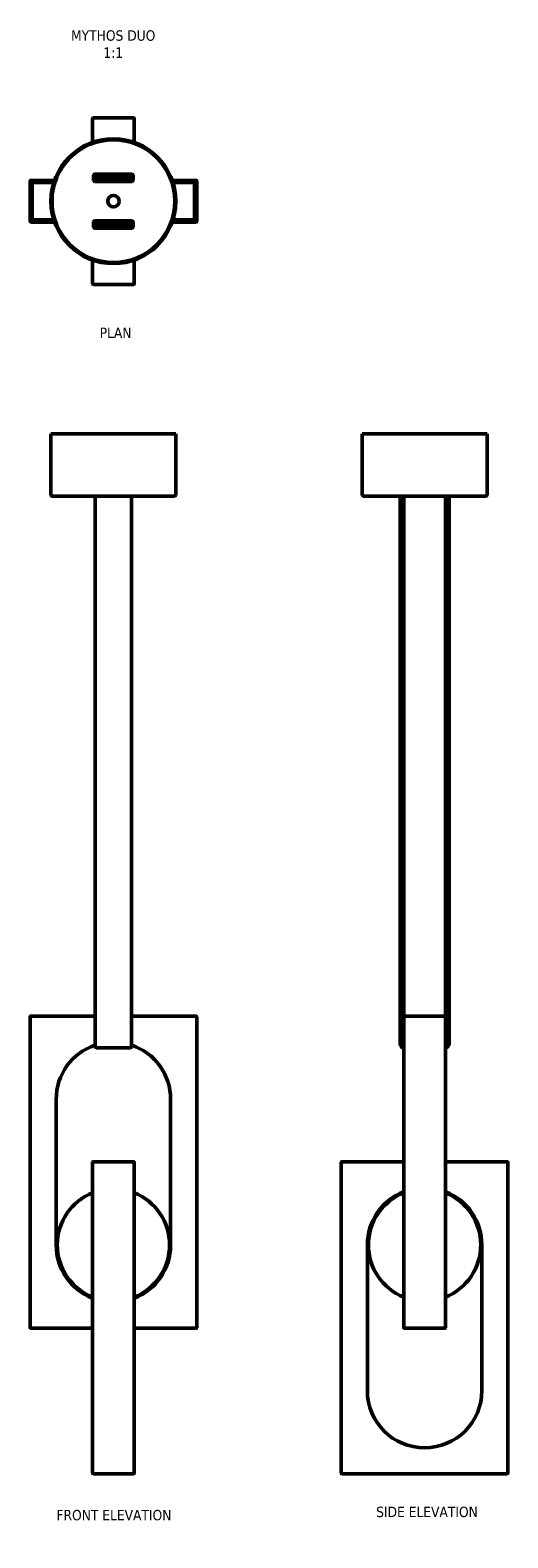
# Model space of a CAD drawing. Header units: millimetres. Extents: x 173 to 632, y 77 to 1527.
import ezdxf

# ---------------------------------------------------------------- set-up
doc = ezdxf.new("R2010")
doc.units = ezdxf.units.MM
doc.layers.add('Symbol (ANSI)', color=7, linetype='Continuous', lineweight=25)
doc.layers.add('Visible (ANSI)', color=7, linetype='Continuous', lineweight=50)
doc.styles.add('Note Text (ANSI)', font='tahoma.ttf')

msp = doc.modelspace()

# ---------------------------------------------------------------- linework, layer by layer
at = {"layer": 'Visible (ANSI)'}
for p, q in [((232.6, 1442), (232.6, 1419.1)), ((272.1, 1442.5), (233.1, 1442.5)), ((272.6, 1419.1), (272.6, 1442)), ((172.6, 1382), (172.6, 1343)), ((196.1, 1382.5), (173.1, 1382.5)), ((174.1, 1344), (174.1, 1381)), ((174.1, 1381), (195.5, 1381)), ((195.4, 1380.5), (174.6, 1380.5)), ((174.6, 1380.5), (174.6, 1344.5)), ((186.1, 1380.5), (186.1, 1381)), ((233.6, 1382.5), (233.6, 1387.5)), ((236.1, 1382.5), (233.6, 1382.5)), ((234.6, 1388.5), (270.6, 1388.5)), ((270.6, 1381.5), (234.6, 1381.5)), ((250.6, 1385), (235.1, 1385)), ((235.1, 1383.5), (235.1, 1385)), ((270.1, 1385), (235.1, 1385)), ((235.1, 1383.5), (235.1, 1382.5)), ((270.1, 1383.5), (235.1, 1383.5)), ((250.6, 1383.5), (235.1, 1383.5)), ((235.1, 1383.5), (235.1, 1382.5)), ((269.1, 1386), (236.1, 1386)), ((269.1, 1382.5), (236.1, 1382.5)), ((237.6, 1382.5), (237.6, 1382)), ((237.6, 1381.5), (237.6, 1382)), ((238.1, 1382.5), (238.1, 1381.5)), ((250.6, 1383.5), (250.6, 1385)), ((254.6, 1385), (254.6, 1383.5)), ((270.1, 1385), (254.6, 1385)), ((270.1, 1383.5), (254.6, 1383.5)), ((267.1, 1381.5), (267.1, 1382.5)), ((267.6, 1382), (267.6, 1382.5)), ((267.6, 1382), (267.6, 1381.5)), ((271.6, 1382.5), (269.1, 1382.5)), ((270.1, 1385), (270.1, 1383.5)), ((270.1, 1383.5), (270.1, 1382.5)), ((270.1, 1383.5), (270.1, 1382.5)), ((271.6, 1387.5), (271.6, 1382.5)), ((332.1, 1382.5), (309.2, 1382.5)), ((309.7, 1381), (331.1, 1381)), ((330.6, 1380.5), (309.9, 1380.5)), ((319.1, 1381), (319.1, 1380.5)), ((330.6, 1344.5), (330.6, 1380.5)), ((331.1, 1381), (331.1, 1344)), ((332.6, 1343), (332.6, 1382)), ((173.1, 1342.5), (196.1, 1342.5)), ((195.5, 1344), (174.1, 1344)), ((174.6, 1344.5), (195.4, 1344.5)), ((186.1, 1344), (186.1, 1344.5)), ((233.6, 1342.5), (236.1, 1342.5)), ((233.6, 1337.5), (233.6, 1342.5)), ((234.6, 1343.5), (270.6, 1343.5)), ((270.6, 1336.5), (234.6, 1336.5)), ((235.1, 1342.5), (235.1, 1341.5)), ((235.1, 1342.5), (235.1, 1341.5)), ((270.1, 1341.5), (235.1, 1341.5)), ((270.1, 1341.5), (235.1, 1341.5)), ((235.1, 1340), (235.1, 1341.5)), ((270.1, 1340), (235.1, 1340)), ((270.1, 1340), (235.1, 1340)), ((269.1, 1342.5), (236.1, 1342.5)), ((269.1, 1339), (236.1, 1339)), ((237.6, 1343), (237.6, 1343.5)), ((237.6, 1343), (237.6, 1342.5)), ((238.1, 1343.5), (238.1, 1342.5)), ((267.1, 1342.5), (267.1, 1343.5)), ((267.6, 1343.5), (267.6, 1343)), ((267.6, 1342.5), (267.6, 1343)), ((269.1, 1342.5), (271.6, 1342.5)), ((270.1, 1342.5), (270.1, 1341.5)), ((270.1, 1342.5), (270.1, 1341.5)), ((270.1, 1341.5), (270.1, 1340)), ((271.6, 1342.5), (271.6, 1337.5)), ((309.2, 1342.5), (332.1, 1342.5)), ((331.1, 1344), (309.7, 1344)), ((309.9, 1344.5), (330.6, 1344.5)), ((319.1, 1344.5), (319.1, 1344)), ((232.6, 1305.9), (232.6, 1283)), ((272.6, 1283), (272.6, 1305.9)), ((233.1, 1282.5), (272.1, 1282.5)), ((312.6, 1139), (192.6, 1139)), ((192.6, 1080), (192.6, 1139)), ((312.6, 1080), (312.6, 1139)), ((611.6, 1139), (491.6, 1139)), ((491.6, 1080), (491.6, 1139)), ((611.6, 1080), (611.6, 1139)), ((311.6, 1079), (193.6, 1079)), ((235.1, 552.5), (235.1, 1079)), ((235.1, 1079), (235.1, 552.5)), ((270.1, 552.5), (270.1, 1079)), ((270.1, 1079), (270.1, 552.5)), ((610.6, 1079), (492.6, 1079)), ((528.1, 1079), (528.1, 552.5)), ((529.1, 552.5), (529.1, 1079)), ((529.1, 1079), (529.1, 552.5)), ((530.6, 552.5), (530.6, 1079)), ((530.6, 552.5), (530.6, 1079)), ((531.6, 578.5), (531.6, 1079)), ((571.6, 1079), (571.6, 578.5)), ((572.6, 1079), (572.6, 552.5)), ((572.6, 1079), (572.6, 552.5)), ((574.1, 1079), (574.1, 552.5)), ((574.1, 552.5), (574.1, 1079)), ((575.1, 552.5), (575.1, 1079)), ((172.6, 578.5), (172.6, 279.5)), ((235.1, 579), (173.1, 579)), ((332.1, 579), (270.1, 579)), ((332.6, 279.5), (332.6, 578.5)), ((531.6, 579), (532.1, 579)), ((531.6, 578.5), (531.6, 279.5)), ((571.1, 579), (532.1, 579)), ((571.1, 579), (571.6, 579)), ((571.6, 279.5), (571.6, 578.5)), ((235.1, 552.5), (235.1, 549.5)), ((235.1, 549.5), (235.1, 552.5)), ((270.1, 552.5), (270.1, 549.5)), ((270.1, 549.5), (270.1, 552.5)), ((269.1, 548.5), (236.1, 548.5)), ((197.6, 359), (197.6, 499)), ((307.6, 499), (307.6, 359)), ((232.6, 438.5), (232.6, 139.5)), ((272.1, 439), (233.1, 439)), ((272.6, 139.5), (272.6, 438.5)), ((471.6, 438.5), (471.6, 139.5)), ((531.6, 439), (472.1, 439)), ((631.1, 439), (571.6, 439)), ((631.6, 139.5), (631.6, 438.5)), ((496.6, 219), (496.6, 359)), ((606.6, 359), (606.6, 219)), ((173.1, 279), (232.6, 279)), ((272.6, 279), (332.1, 279)), ((532.1, 279), (571.1, 279)), ((233.1, 139), (272.1, 139)), ((472.1, 139), (631.1, 139))]:
    msp.add_line(p, q, dxfattribs=at)
for radius in [60, 59, 5.5]:
    msp.add_circle((252.6, 1362.5), radius, dxfattribs=at)
for centre, radius, start, end in [((233.1, 1442), 0.5, 90, 180), ((272.1, 1442), 0.5, 0, 90), ((173.1, 1382), 0.5, 90, 180), ((234.6, 1387.5), 1, 90, 180), ((234.6, 1382.5), 1, 180, 270), ((236.1, 1385), 1, 90, 180), ((236.1, 1383.5), 1, 180, 270), ((269.1, 1385), 1, 0, 90), ((269.1, 1383.5), 1, 270, 0), ((270.6, 1387.5), 1, 0, 90), ((270.6, 1382.5), 1, 270, 0), ((332.1, 1382), 0.5, 0, 90), ((173.1, 1343), 0.5, 180, 270), ((234.6, 1342.5), 1, 90, 180), ((234.6, 1337.5), 1, 180, 270), ((236.1, 1341.5), 1, 90, 180), ((236.1, 1340), 1, 180, 270), ((269.1, 1341.5), 1, 0, 90), ((269.1, 1340), 1, 270, 0), ((270.6, 1342.5), 1, 0, 90), ((270.6, 1337.5), 1, 270, 0), ((332.1, 1343), 0.5, 270, 0), ((233.1, 1283), 0.5, 180, 270), ((272.1, 1283), 0.5, 270, 0), ((193.6, 1080), 1, 180, 270), ((311.6, 1080), 1, 270, 0), ((492.6, 1080), 1, 180, 270), ((610.6, 1080), 1, 270, 0), ((173.1, 578.5), 0.5, 90, 180), ((332.1, 578.5), 0.5, 0, 90), ((532.1, 578.5), 0.5, 90, 180), ((571.1, 578.5), 0.5, 0, 90), ((252.6, 499), 55, 108.553, 180), ((252.6, 499), 55, 0, 71.447), ((532.1, 552.5), 4, 180, 262.8192), ((532.1, 552.5), 3, 180, 260.4059), ((532.1, 552.5), 3, 180, 260.4059), ((532.1, 552.5), 1.5, 180, 250.5288), ((532.1, 552.5), 1.5, 180, 250.5288), ((571.1, 552.5), 1.5, 289.4712, 0), ((571.1, 552.5), 3, 279.5941, 0), ((571.1, 552.5), 1.5, 289.4712, 0), ((571.1, 552.5), 4, 277.1808, 0), ((571.1, 552.5), 3, 279.5941, 0), ((236.1, 549.5), 1, 180, 270), ((269.1, 549.5), 1, 270, 0), ((233.1, 438.5), 0.5, 90, 180), ((272.1, 438.5), 0.5, 0, 90), ((472.1, 438.5), 0.5, 90, 180), ((631.1, 438.5), 0.5, 0, 90), ((252.6, 359), 54, 111.7385, 248.2615), ((252.6, 359), 54, 291.7385, 68.2615), ((551.6, 359), 55, 111.3237, 180), ((551.6, 359), 54, 111.7385, 248.2615), ((551.6, 359), 55, 0, 68.6763), ((551.6, 359), 54, 291.7385, 68.2615), ((252.6, 359), 55, 180, 248.6763), ((252.6, 359), 55, 291.3237, 0), ((173.1, 279.5), 0.5, 180, 270), ((332.1, 279.5), 0.5, 270, 0), ((532.1, 279.5), 0.5, 180, 270), ((571.1, 279.5), 0.5, 270, 0), ((551.6, 219), 55, 180, 0), ((233.1, 139.5), 0.5, 180, 270), ((272.1, 139.5), 0.5, 270, 0), ((472.1, 139.5), 0.5, 180, 270), ((631.1, 139.5), 0.5, 270, 0)]:
    msp.add_arc(centre, radius, start, end, dxfattribs=at)

# ---------------------------------------------------------------- texts
at = {"layer": 'Symbol (ANSI)', "insert": (252.4, 1526.8), "char_height": 10, "width": 85.608, "attachment_point": 2, "line_spacing_factor": 0.987884, "style": 'Note Text (ANSI)'}
msp.add_mtext('\\fTahoma|b0|i0;{\\H10.0000;MYTHOS DUO\\P}\\fTahoma|b0|i0;{\\H10.0000;1:1}', dxfattribs=at)
at = {"layer": 'Symbol (ANSI)', "char_height": 10, "attachment_point": 2, "style": 'Note Text (ANSI)'}
for s, insert, width in [('\\fTahoma|b0|i0;{\\H10.0000;PLAN}', (254.7, 1241), 31.856), ('\\fTahoma|b0|i0;{\\H10.0000;FRONT ELEVATION}', (253.1, 104.3), 117.747), ('\\fTahoma|b0|i0;{\\H10.0000;SIDE ELEVATION}', (553.9, 107.4), 104.927)]:
    msp.add_mtext(s, dxfattribs=dict(at, insert=insert, width=width))

doc.saveas('drawing.dxf')
